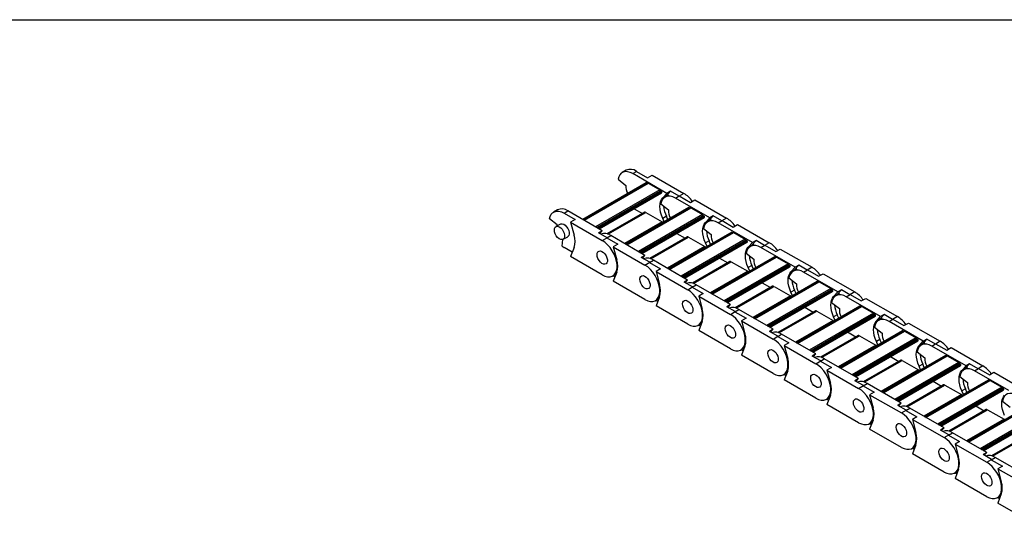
# Model space of a CAD drawing. Header units: millimetres. Extents: x 19 to 819, y 19 to 629.
# Tile 3 of 6: x 501 to 663, y 546 to 629. Entities that reach past the tile are written whole.
import ezdxf

# ---------------------------------------------------------------- set-up
doc = ezdxf.new("R2010")
doc.units = ezdxf.units.MM
doc.header["$LTSCALE"] = 3
doc.layers.add('TEXT', color=140, linetype='Continuous', lineweight=25)

msp = doc.modelspace()

# ---------------------------------------------------------------- linework, layer by layer
for p, q in [((600.592, 603.96), (599.955, 603.592)), ((601.68, 603.422), (602.316, 603.789)), ((607.294, 600.181), (601.68, 603.422)), ((602.316, 603.789), (604.126, 602.744)), ((603.905, 601.895), (593.508, 595.893)), ((593.534, 595.878), (603.95, 601.891)), ((604.151, 601.862), (593.66, 595.805)), ((593.704, 595.78), (604.226, 601.854)), ((599.278, 602.481), (600.541, 601.494)), ((603.95, 601.891), (604.076, 601.818)), ((604.126, 602.744), (604.869, 603.173)), ((604.226, 601.854), (606.135, 600.752)), ((604.869, 603.173), (610.059, 600.176)), ((606.135, 600.752), (595.613, 594.678)), ((595.786, 594.578), (606.235, 600.61)), ((606.277, 600.547), (595.861, 594.535)), ((606.411, 600.47), (595.995, 594.457)), ((606.469, 600.334), (596.142, 594.372)), ((596.174, 594.354), (606.402, 600.259)), ((606.277, 600.547), (606.411, 600.47)), ((606.604, 599.441), (607.294, 600.181)), ((607.198, 599.784), (607.888, 600.524)), ((607.888, 600.524), (607.294, 600.181)), ((609.274, 599.723), (607.888, 600.524)), ((610.059, 600.176), (609.274, 599.723)), ((606.604, 599.441), (607.198, 599.784)), ((607.549, 599.894), (606.955, 599.551)), ((607.198, 599.784), (607.062, 599.613)), ((608.68, 599.38), (609.317, 599.748)), ((614.294, 596.14), (608.68, 599.38)), ((609.317, 599.748), (611.126, 598.703)), ((611.126, 598.703), (611.869, 599.132)), ((611.869, 599.132), (617.06, 596.135)), ((589.349, 597.469), (588.712, 597.102)), ((590.437, 596.931), (591.073, 597.299)), ((590.437, 596.931), (592.247, 595.886)), ((596.687, 594.058), (591.073, 597.299)), ((603.608, 597.069), (597.462, 593.521)), ((597.631, 593.466), (603.833, 597.047)), ((610.905, 597.854), (600.508, 591.852)), ((600.534, 591.837), (610.95, 597.85)), ((611.151, 597.82), (600.66, 591.764)), ((600.704, 591.739), (611.226, 597.813)), ((601.9, 597.66), (603.266, 596.872)), ((603.833, 597.047), (606.527, 595.491)), ((606.278, 598.439), (607.542, 597.452)), ((610.95, 597.85), (611.076, 597.777)), ((611.226, 597.813), (613.135, 596.711)), ((589.298, 595.003), (588.035, 595.99)), ((592.247, 595.886), (591.504, 595.458)), ((591.504, 595.458), (596.695, 592.461)), ((591.504, 595.458), (592.077, 593.312)), ((606.527, 595.491), (600.365, 591.934)), ((613.135, 596.711), (602.613, 590.637)), ((602.787, 590.537), (613.236, 596.569)), ((613.277, 596.506), (602.862, 590.493)), ((613.411, 596.429), (602.995, 590.416)), ((613.469, 596.293), (603.143, 590.331)), ((603.174, 590.313), (613.403, 596.218)), ((607.198, 596.426), (606.604, 596.083)), ((606.858, 595.518), (606.604, 596.083)), ((607.452, 595.861), (607.198, 596.426)), ((613.277, 596.506), (613.411, 596.429)), ((613.604, 595.4), (614.294, 596.14)), ((613.604, 595.4), (614.198, 595.743)), ((614.55, 595.853), (613.956, 595.51)), ((614.198, 595.743), (614.062, 595.572)), ((614.198, 595.743), (614.888, 596.482)), ((614.888, 596.482), (614.294, 596.14)), ((616.275, 595.682), (614.888, 596.482)), ((615.681, 595.339), (616.317, 595.707)), ((621.295, 592.098), (615.681, 595.339)), ((617.06, 596.135), (616.275, 595.682)), ((616.317, 595.707), (618.127, 594.662)), ((589.837, 595.153), (589.095, 594.725)), ((589.282, 594.833), (589.298, 595.003)), ((596.687, 594.058), (596.093, 593.715)), ((597.48, 592.914), (596.093, 593.715)), ((596.271, 593.612), (596.687, 594.058)), ((617.905, 593.813), (607.508, 587.811)), ((607.535, 587.796), (617.95, 593.808)), ((618.151, 593.779), (607.661, 587.723)), ((607.705, 587.698), (618.226, 593.772)), ((613.278, 594.398), (614.542, 593.411)), ((617.95, 593.808), (618.076, 593.736)), ((618.127, 594.662), (618.869, 595.09)), ((618.226, 593.772), (620.135, 592.67)), ((618.869, 595.09), (624.06, 592.094)), ((590.106, 591.514), (590.247, 592.623)), ((590.294, 592.646), (591.037, 593.075)), ((596.695, 592.461), (597.48, 592.914)), ((597.437, 592.89), (598.074, 593.257)), ((597.437, 592.89), (599.247, 591.845)), ((603.688, 590.017), (598.074, 593.257)), ((610.608, 593.028), (604.462, 589.479)), ((604.631, 589.425), (610.833, 593.005)), ((608.901, 593.619), (610.267, 592.83)), ((620.135, 592.67), (609.614, 586.595)), ((609.787, 586.495), (620.236, 592.527)), ((620.278, 592.465), (609.862, 586.452)), ((620.411, 592.388), (609.996, 586.375)), ((620.47, 592.251), (610.143, 586.29)), ((610.174, 586.272), (620.403, 592.177)), ((610.833, 593.005), (613.528, 591.45)), ((614.198, 592.385), (613.604, 592.042)), ((614.452, 591.819), (614.198, 592.385)), ((620.278, 592.465), (620.411, 592.388)), ((620.605, 591.359), (621.295, 592.098)), ((621.198, 591.702), (621.889, 592.441)), ((621.889, 592.441), (621.295, 592.098)), ((623.275, 591.641), (621.889, 592.441)), ((624.06, 592.094), (623.275, 591.641)), ((591.774, 590.525), (590.437, 591.297)), ((592.077, 591.309), (591.504, 589.824)), ((599.247, 591.845), (598.505, 591.417)), ((598.505, 591.417), (603.695, 588.42)), ((598.505, 591.417), (599.077, 589.27)), ((613.528, 591.45), (607.366, 587.893)), ((613.858, 591.476), (613.604, 592.042)), ((620.605, 591.359), (621.198, 591.702)), ((621.55, 591.812), (620.956, 591.469)), ((621.198, 591.702), (621.063, 591.53)), ((622.681, 591.298), (623.317, 591.665)), ((628.295, 588.057), (622.681, 591.298)), ((623.317, 591.665), (625.127, 590.621)), ((625.127, 590.621), (625.87, 591.049)), ((625.87, 591.049), (631.06, 588.053)), ((596.695, 586.827), (591.504, 589.824)), ((603.688, 590.017), (603.094, 589.674)), ((604.48, 588.873), (603.094, 589.674)), ((603.272, 589.571), (603.688, 590.017)), ((603.695, 588.42), (604.48, 588.873)), ((604.438, 588.849), (605.074, 589.216)), ((604.438, 588.849), (606.247, 587.804)), ((610.688, 585.975), (605.074, 589.216)), ((617.609, 588.987), (611.462, 585.438)), ((611.632, 585.384), (617.834, 588.964)), ((624.906, 589.772), (614.509, 583.77)), ((614.535, 583.754), (624.951, 589.767)), ((625.152, 589.738), (614.661, 583.682)), ((614.705, 583.656), (625.227, 589.73)), ((615.901, 589.578), (617.267, 588.789)), ((617.834, 588.964), (620.528, 587.409)), ((620.279, 590.357), (621.542, 589.37)), ((624.951, 589.767), (625.077, 589.695)), ((625.227, 589.73), (627.136, 588.628)), ((599.077, 587.268), (598.505, 585.782)), ((606.247, 587.804), (605.505, 587.375)), ((605.505, 587.375), (610.696, 584.379)), ((605.505, 587.375), (606.077, 585.229)), ((620.528, 587.409), (614.366, 583.852)), ((627.136, 588.628), (616.614, 582.554)), ((616.787, 582.454), (627.236, 588.486)), ((627.278, 588.424), (616.862, 582.411)), ((627.412, 588.347), (616.996, 582.334)), ((627.47, 588.21), (617.143, 582.249)), ((617.175, 582.231), (627.403, 588.135)), ((621.198, 588.344), (620.605, 588.001)), ((620.858, 587.435), (620.605, 588.001)), ((621.452, 587.778), (621.198, 588.344)), ((627.278, 588.424), (627.412, 588.347)), ((627.605, 587.317), (628.295, 588.057)), ((627.605, 587.317), (628.199, 587.66)), ((628.551, 587.77), (627.957, 587.428)), ((628.199, 587.66), (628.063, 587.489)), ((628.199, 587.66), (628.889, 588.4)), ((628.889, 588.4), (628.295, 588.057)), ((630.275, 587.6), (628.889, 588.4)), ((629.681, 587.257), (630.318, 587.624)), ((635.295, 584.016), (629.681, 587.257)), ((631.06, 588.053), (630.275, 587.6)), ((630.318, 587.624), (632.128, 586.579)), ((598.42, 586.656), (598.695, 586.816)), ((598.775, 586.484), (598.448, 586.673)), ((603.695, 582.786), (598.505, 585.782)), ((610.688, 585.975), (610.094, 585.632)), ((611.48, 584.832), (610.094, 585.632)), ((610.272, 585.53), (610.688, 585.975)), ((631.906, 585.73), (621.509, 579.728)), ((621.535, 579.713), (631.951, 585.726)), ((632.152, 585.697), (621.661, 579.641)), ((621.705, 579.615), (632.227, 585.689)), ((627.279, 586.316), (628.543, 585.329)), ((631.951, 585.726), (632.077, 585.653)), ((632.128, 586.579), (632.87, 587.008)), ((632.227, 585.689), (634.136, 584.587)), ((632.87, 587.008), (638.061, 584.012)), ((610.696, 584.379), (611.48, 584.832)), ((611.438, 584.808), (612.074, 585.175)), ((611.438, 584.808), (613.248, 583.763)), ((617.688, 581.934), (612.074, 585.175)), ((624.609, 584.945), (618.463, 581.397)), ((618.632, 581.343), (624.834, 584.923)), ((622.902, 585.537), (624.267, 584.748)), ((634.136, 584.587), (623.614, 578.513)), ((623.788, 578.413), (634.237, 584.445)), ((634.278, 584.383), (623.863, 578.37)), ((634.412, 584.305), (623.996, 578.293)), ((634.47, 584.169), (624.144, 578.207)), ((624.175, 578.189), (634.404, 584.094)), ((624.834, 584.923), (627.528, 583.368)), ((628.199, 584.302), (627.605, 583.959)), ((628.453, 583.737), (628.199, 584.302)), ((634.278, 584.383), (634.412, 584.305)), ((634.605, 583.276), (635.295, 584.016)), ((635.199, 583.619), (635.889, 584.359)), ((635.889, 584.359), (635.295, 584.016)), ((637.276, 583.558), (635.889, 584.359)), ((638.061, 584.012), (637.276, 583.558)), ((605.42, 582.615), (605.696, 582.774)), ((605.775, 582.443), (605.448, 582.631)), ((606.077, 583.227), (605.505, 581.741)), ((613.248, 583.763), (612.505, 583.334)), ((612.505, 583.334), (617.696, 580.338)), ((612.505, 583.334), (613.078, 581.188)), ((627.528, 583.368), (621.367, 579.811)), ((627.859, 583.394), (627.605, 583.959)), ((634.605, 583.276), (635.199, 583.619)), ((635.551, 583.729), (634.957, 583.386)), ((635.199, 583.619), (635.064, 583.448)), ((636.682, 583.216), (637.318, 583.583)), ((642.296, 579.975), (636.682, 583.216)), ((637.318, 583.583), (639.128, 582.538)), ((639.128, 582.538), (639.87, 582.967)), ((639.87, 582.967), (645.061, 579.97)), ((610.696, 578.745), (605.505, 581.741)), ((617.688, 581.934), (617.094, 581.591)), ((618.481, 580.791), (617.094, 581.591)), ((617.272, 581.488), (617.688, 581.934)), ((617.696, 580.338), (618.481, 580.791)), ((618.438, 580.766), (619.075, 581.134)), ((618.438, 580.766), (620.248, 579.722)), ((624.689, 577.893), (619.075, 581.134)), ((631.61, 580.904), (625.463, 577.356)), ((625.632, 577.301), (631.835, 580.882)), ((638.906, 581.689), (628.509, 575.687)), ((628.536, 575.672), (638.951, 581.685)), ((639.152, 581.655), (628.662, 575.599)), ((628.706, 575.574), (639.227, 581.648)), ((629.902, 581.495), (631.268, 580.707)), ((631.835, 580.882), (634.529, 579.327)), ((634.279, 582.275), (635.543, 581.288)), ((638.951, 581.685), (639.077, 581.612)), ((639.227, 581.648), (641.137, 580.546)), ((613.078, 579.186), (612.505, 577.7)), ((620.248, 579.722), (619.506, 579.293)), ((619.506, 579.293), (624.696, 576.296)), ((619.506, 579.293), (620.078, 577.147)), ((634.529, 579.327), (628.367, 575.769)), ((641.137, 580.546), (630.615, 574.472)), ((630.788, 574.372), (641.237, 580.404)), ((641.279, 580.341), (630.863, 574.329)), ((641.412, 580.264), (630.997, 574.251)), ((641.471, 580.128), (631.144, 574.166)), ((631.175, 574.148), (641.404, 580.053)), ((635.199, 580.261), (634.605, 579.918)), ((634.859, 579.353), (634.605, 579.918)), ((635.453, 579.696), (635.199, 580.261)), ((641.279, 580.341), (641.412, 580.264)), ((641.606, 579.235), (642.296, 579.975)), ((641.606, 579.235), (642.2, 579.578)), ((642.551, 579.688), (641.957, 579.345)), ((642.2, 579.578), (642.064, 579.407)), ((642.2, 579.578), (642.89, 580.318)), ((642.89, 580.318), (642.296, 579.975)), ((644.276, 579.517), (642.89, 580.318)), ((643.682, 579.174), (644.319, 579.542)), ((649.296, 575.933), (643.682, 579.174)), ((645.061, 579.97), (644.276, 579.517)), ((644.319, 579.542), (646.128, 578.497)), ((612.42, 578.574), (612.696, 578.733)), ((612.776, 578.401), (612.448, 578.59)), ((617.696, 574.704), (612.505, 577.7)), ((624.689, 577.893), (624.095, 577.55)), ((625.481, 576.75), (624.095, 577.55)), ((624.273, 577.447), (624.689, 577.893)), ((645.907, 577.648), (635.51, 571.646)), ((635.536, 571.631), (645.952, 577.644)), ((646.153, 577.614), (635.662, 571.558)), ((635.706, 571.533), (646.228, 577.607)), ((641.28, 578.233), (642.544, 577.246)), ((645.952, 577.644), (646.078, 577.571)), ((646.128, 578.497), (646.871, 578.926)), ((646.228, 577.607), (648.137, 576.505)), ((646.871, 578.926), (652.061, 575.929)), ((624.696, 576.296), (625.481, 576.75)), ((625.439, 576.725), (626.075, 577.092)), ((625.439, 576.725), (627.249, 575.68)), ((631.689, 573.852), (626.075, 577.092)), ((638.61, 576.863), (632.463, 573.315)), ((632.633, 573.26), (638.835, 576.841)), ((636.902, 577.454), (638.268, 576.666)), ((648.137, 576.505), (637.615, 570.431)), ((637.789, 570.33), (648.238, 576.363)), ((648.279, 576.3), (637.863, 570.287)), ((648.413, 576.223), (637.997, 570.21)), ((648.471, 576.086), (638.144, 570.125)), ((638.176, 570.107), (648.404, 576.012)), ((638.835, 576.841), (641.529, 575.285)), ((642.2, 576.22), (641.606, 575.877)), ((642.453, 575.654), (642.2, 576.22)), ((648.279, 576.3), (648.413, 576.223)), ((648.606, 575.194), (649.296, 575.933)), ((649.2, 575.537), (649.89, 576.276)), ((649.89, 576.276), (649.296, 575.933)), ((651.276, 575.476), (649.89, 576.276)), ((652.061, 575.929), (651.276, 575.476)), ((619.421, 574.533), (619.697, 574.692)), ((619.776, 574.36), (619.449, 574.549)), ((620.078, 575.144), (619.506, 573.659)), ((627.249, 575.68), (626.506, 575.252)), ((626.506, 575.252), (631.697, 572.255)), ((626.506, 575.252), (627.078, 573.105)), ((641.529, 575.285), (635.367, 571.728)), ((641.86, 575.312), (641.606, 575.877)), ((648.606, 575.194), (649.2, 575.537)), ((649.552, 575.647), (648.958, 575.304)), ((649.2, 575.537), (649.064, 575.365)), ((650.682, 575.133), (651.319, 575.5)), ((656.296, 571.892), (650.682, 575.133)), ((651.319, 575.5), (653.129, 574.456)), ((653.129, 574.456), (653.871, 574.884)), ((653.871, 574.884), (659.062, 571.888)), ((624.696, 570.662), (619.506, 573.659)), ((631.689, 573.852), (631.095, 573.509)), ((632.482, 572.708), (631.095, 573.509)), ((631.273, 573.406), (631.689, 573.852)), ((631.697, 572.255), (632.482, 572.708)), ((632.439, 572.684), (633.076, 573.051)), ((638.689, 569.81), (633.076, 573.051)), ((645.61, 572.822), (639.464, 569.273)), ((639.633, 569.219), (645.835, 572.799)), ((652.907, 573.607), (642.51, 567.605)), ((642.537, 567.59), (652.952, 573.602)), ((653.153, 573.573), (642.662, 567.517)), ((642.706, 567.492), (653.228, 573.566)), ((643.903, 573.413), (645.269, 572.624)), ((645.835, 572.799), (648.529, 571.244)), ((648.28, 574.192), (649.544, 573.205)), ((652.952, 573.602), (653.078, 573.53)), ((653.228, 573.566), (655.137, 572.463)), ((627.078, 571.103), (626.506, 569.618)), ((632.439, 572.684), (634.249, 571.639)), ((634.249, 571.639), (633.506, 571.211)), ((633.506, 571.211), (638.697, 568.214)), ((633.506, 571.211), (634.079, 569.064)), ((648.529, 571.244), (642.368, 567.687)), ((655.137, 572.463), (644.616, 566.389)), ((644.789, 566.289), (655.238, 572.321)), ((655.279, 572.259), (644.864, 566.246)), ((655.413, 572.182), (644.997, 566.169)), ((655.471, 572.045), (645.145, 566.084)), ((645.176, 566.066), (655.405, 571.97)), ((649.2, 572.179), (648.606, 571.836)), ((648.86, 571.27), (648.606, 571.836)), ((649.454, 571.613), (649.2, 572.179)), ((655.279, 572.259), (655.413, 572.182)), ((655.606, 571.153), (656.296, 571.892)), ((655.606, 571.153), (656.2, 571.495)), ((656.552, 571.606), (655.958, 571.263)), ((656.2, 571.495), (656.065, 571.324)), ((656.2, 571.495), (656.89, 572.235)), ((656.89, 572.235), (656.296, 571.892)), ((658.277, 571.435), (656.89, 572.235)), ((657.683, 571.092), (658.319, 571.459)), ((663.297, 567.851), (657.683, 571.092)), ((659.062, 571.888), (658.277, 571.435)), ((658.319, 571.459), (660.129, 570.415)), ((626.421, 570.492), (626.697, 570.651)), ((626.776, 570.319), (626.449, 570.508)), ((631.697, 566.621), (626.506, 569.618)), ((638.689, 569.81), (638.095, 569.468)), ((638.274, 569.365), (638.689, 569.81)), ((659.908, 569.566), (649.511, 563.564)), ((649.537, 563.548), (659.953, 569.561)), ((660.153, 569.532), (649.663, 563.476)), ((649.707, 563.45), (660.228, 569.524)), ((655.28, 570.151), (656.544, 569.164)), ((659.953, 569.561), (660.078, 569.488)), ((660.129, 570.415), (660.871, 570.843)), ((660.228, 569.524), (662.138, 568.422)), ((660.871, 570.843), (666.062, 567.847)), ((639.482, 568.667), (638.095, 569.468)), ((638.697, 568.214), (639.482, 568.667)), ((639.439, 568.643), (640.076, 569.01)), ((639.439, 568.643), (641.249, 567.598)), ((645.69, 565.769), (640.076, 569.01)), ((652.611, 568.78), (646.464, 565.232)), ((646.633, 565.178), (652.836, 568.758)), ((650.903, 569.372), (652.269, 568.583)), ((662.138, 568.422), (651.616, 562.348)), ((651.789, 562.248), (662.238, 568.28)), ((662.28, 568.218), (651.864, 562.205)), ((662.413, 568.14), (651.998, 562.128)), ((662.472, 568.004), (652.145, 562.043)), ((652.177, 562.024), (662.405, 567.929)), ((652.836, 568.758), (655.53, 567.203)), ((656.2, 568.137), (655.606, 567.795)), ((656.454, 567.572), (656.2, 568.137)), ((662.28, 568.218), (662.413, 568.14)), ((633.422, 566.45), (633.697, 566.61)), ((633.777, 566.278), (633.449, 566.466)), ((634.079, 567.062), (633.506, 565.576)), ((641.249, 567.598), (640.507, 567.169)), ((640.507, 567.169), (645.697, 564.173)), ((640.507, 567.169), (641.079, 565.023)), ((655.53, 567.203), (649.368, 563.646)), ((655.86, 567.229), (655.606, 567.795)), ((638.697, 562.58), (633.506, 565.576)), ((645.69, 565.769), (645.096, 565.426)), ((646.482, 564.626), (645.096, 565.426)), ((645.274, 565.323), (645.69, 565.769)), ((646.44, 564.601), (647.076, 564.969)), ((652.69, 561.728), (647.076, 564.969)), ((659.611, 564.739), (653.464, 561.191)), ((653.634, 561.136), (659.836, 564.717)), ((666.908, 565.524), (656.511, 559.522)), ((656.537, 559.507), (666.953, 565.52)), ((667.154, 565.491), (656.663, 559.434)), ((656.707, 559.409), (667.229, 565.483)), ((657.903, 565.33), (659.269, 564.542)), ((659.836, 564.717), (662.53, 563.162)), ((662.281, 566.11), (663.545, 565.123)), ((641.079, 563.021), (640.507, 561.535)), ((645.697, 564.173), (646.482, 564.626)), ((646.44, 564.601), (648.25, 563.557)), ((648.25, 563.557), (647.507, 563.128)), ((647.507, 563.128), (652.698, 560.132)), ((647.507, 563.128), (648.079, 560.982)), ((662.53, 563.162), (656.368, 559.605)), ((669.138, 564.381), (658.616, 558.307)), ((658.79, 558.207), (669.239, 564.239)), ((669.28, 564.176), (658.864, 558.164)), ((669.414, 564.099), (658.998, 558.086)), ((669.472, 563.963), (659.146, 558.001)), ((659.177, 557.983), (669.405, 563.888)), ((640.422, 562.409), (640.698, 562.568)), ((640.777, 562.236), (640.45, 562.425)), ((645.697, 558.539), (640.507, 561.535)), ((652.69, 561.728), (652.096, 561.385)), ((652.274, 561.282), (652.69, 561.728)), ((653.483, 560.585), (652.096, 561.385)), ((652.698, 560.132), (653.483, 560.585)), ((653.44, 560.56), (654.077, 560.928)), ((653.44, 560.56), (655.25, 559.515)), ((659.69, 557.687), (654.077, 560.928)), ((666.611, 560.698), (660.465, 557.15)), ((660.634, 557.095), (666.836, 560.676)), ((647.422, 558.368), (647.698, 558.527)), ((647.777, 558.195), (647.45, 558.384)), ((648.079, 558.979), (647.507, 557.494)), ((655.25, 559.515), (654.507, 559.087)), ((654.507, 559.087), (659.698, 556.09)), ((654.507, 559.087), (655.08, 556.941)), ((652.698, 554.497), (647.507, 557.494)), ((659.69, 557.687), (659.097, 557.344)), ((660.483, 556.543), (659.097, 557.344)), ((659.275, 557.241), (659.69, 557.687)), ((660.441, 556.519), (661.077, 556.886)), ((666.691, 553.646), (661.077, 556.886)), ((659.698, 556.09), (660.483, 556.543)), ((660.441, 556.519), (662.25, 555.474)), ((662.25, 555.474), (661.508, 555.046)), ((661.508, 555.046), (666.698, 552.049)), ((661.508, 555.046), (662.08, 552.899)), ((654.423, 554.327), (654.698, 554.486)), ((654.778, 554.154), (654.451, 554.343)), ((655.08, 554.938), (654.507, 553.453)), ((659.698, 550.456), (654.507, 553.453)), ((661.423, 550.285), (661.699, 550.445)), ((661.778, 550.113), (661.451, 550.302)), ((662.08, 550.897), (661.508, 549.412)), ((666.698, 546.415), (661.508, 549.412))]:
    msp.add_line(p, q)
at = {"flags": 128}
for points in [[(601.68, 603.422), (601.256, 603.623), (600.846, 603.733), (600.46, 603.748), (600.112, 603.668), (599.811, 603.494), (599.567, 603.233), (599.388, 602.891), (599.278, 602.481)], [(606.604, 596.083), (606.407, 596.581), (606.263, 597.079), (606.175, 597.564), (606.145, 598.027), (606.175, 598.455), (606.263, 598.839), (606.407, 599.171), (606.604, 599.441)], [(608.68, 599.38), (608.257, 599.582), (607.846, 599.692), (607.461, 599.707), (607.112, 599.627), (606.812, 599.453), (606.568, 599.192), (606.388, 598.85), (606.278, 598.439)], [(588.035, 595.99), (588.145, 596.401), (588.324, 596.742), (588.568, 597.004), (588.869, 597.177), (589.217, 597.258), (589.603, 597.243), (590.013, 597.133), (590.437, 596.931)], [(606.527, 595.491), (606.589, 595.449), (606.647, 595.396)], [(613.604, 592.042), (613.407, 592.54), (613.263, 593.038), (613.175, 593.523), (613.146, 593.986), (613.175, 594.414), (613.263, 594.798), (613.407, 595.129), (613.604, 595.4)], [(615.681, 595.339), (615.257, 595.541), (614.846, 595.651), (614.461, 595.666), (614.113, 595.585), (613.812, 595.412), (613.568, 595.15), (613.388, 594.809), (613.278, 594.398)], [(588.846, 594.175), (588.884, 594.442), (588.993, 594.642), (589.165, 594.757), (589.385, 594.777), (589.631, 594.699), (589.883, 594.532), (590.119, 594.289), (590.317, 593.993), (590.459, 593.669), (590.534, 593.347), (590.534, 593.055), (590.459, 592.819), (590.317, 592.66), (590.119, 592.592), (589.883, 592.621), (589.631, 592.745), (589.385, 592.952), (589.165, 593.225), (588.993, 593.538), (588.884, 593.865), (588.846, 594.175)], [(589.837, 595.153), (589.908, 595.186), (590.127, 595.205), (590.374, 595.128), (590.626, 594.96), (590.861, 594.718), (591.059, 594.422), (591.201, 594.098), (591.276, 593.776), (591.276, 593.484), (591.201, 593.248), (591.059, 593.089), (591.037, 593.075)], [(596.695, 586.827), (597.143, 586.616), (597.576, 586.509), (597.979, 586.508), (598.338, 586.614), (598.642, 586.823), (598.879, 587.128), (599.041, 587.519), (599.124, 587.982), (599.124, 588.502), (599.041, 589.061), (598.879, 589.639), (598.642, 590.218), (598.338, 590.777), (597.979, 591.298), (597.576, 591.762), (597.143, 592.155), (596.695, 592.461)], [(595.846, 590.134), (595.884, 590.401), (595.994, 590.601), (596.166, 590.716), (596.385, 590.735), (596.631, 590.658), (596.884, 590.491), (597.119, 590.248), (597.317, 589.952), (597.459, 589.628), (597.534, 589.306), (597.534, 589.014), (597.459, 588.778), (597.317, 588.619), (597.119, 588.551), (596.884, 588.58), (596.631, 588.704), (596.385, 588.911), (596.166, 589.184), (595.994, 589.497), (595.884, 589.824), (595.846, 590.134)], [(595.846, 590.134), (595.884, 590.401), (595.994, 590.601), (596.166, 590.716), (596.385, 590.735), (596.631, 590.658), (596.884, 590.491), (597.119, 590.248), (597.317, 589.952), (597.459, 589.628), (597.534, 589.306), (597.534, 589.014), (597.459, 588.778), (597.317, 588.619), (597.119, 588.551), (596.884, 588.58), (596.631, 588.704), (596.385, 588.911), (596.166, 589.184), (595.994, 589.497), (595.884, 589.824), (595.846, 590.134)], [(613.528, 591.45), (613.59, 591.407), (613.647, 591.355)], [(620.605, 588.001), (620.407, 588.499), (620.263, 588.996), (620.176, 589.482), (620.146, 589.944), (620.176, 590.373), (620.263, 590.757), (620.407, 591.088), (620.605, 591.359)], [(622.681, 591.298), (622.257, 591.5), (621.847, 591.61), (621.461, 591.625), (621.113, 591.544), (620.812, 591.371), (620.568, 591.109), (620.389, 590.768), (620.279, 590.357)], [(603.695, 582.786), (604.143, 582.575), (604.576, 582.468), (604.979, 582.467), (605.339, 582.572), (605.642, 582.782), (605.879, 583.087), (606.042, 583.478), (606.124, 583.941), (606.124, 584.461), (606.042, 585.019), (605.879, 585.598), (605.642, 586.177), (605.339, 586.736), (604.979, 587.257), (604.576, 587.721), (604.143, 588.113), (603.695, 588.42)], [(620.528, 587.409), (620.59, 587.366), (620.647, 587.313)], [(627.605, 583.959), (627.408, 584.457), (627.264, 584.955), (627.176, 585.441), (627.146, 585.903), (627.176, 586.331), (627.264, 586.716), (627.408, 587.047), (627.605, 587.317)], [(629.681, 587.257), (629.258, 587.459), (628.847, 587.569), (628.462, 587.584), (628.113, 587.503), (627.813, 587.329), (627.569, 587.068), (627.389, 586.727), (627.279, 586.316)], [(598.695, 586.816), (598.805, 586.888), (599, 587.069)], [(602.847, 586.093), (602.884, 586.36), (602.994, 586.56), (603.166, 586.675), (603.385, 586.694), (603.632, 586.617), (603.884, 586.449), (604.119, 586.207), (604.317, 585.91), (604.46, 585.587), (604.534, 585.265), (604.534, 584.973), (604.46, 584.737), (604.317, 584.578), (604.119, 584.51), (603.884, 584.539), (603.632, 584.663), (603.385, 584.87), (603.166, 585.142), (602.994, 585.456), (602.884, 585.782), (602.847, 586.093)], [(602.847, 586.093), (602.884, 586.36), (602.994, 586.56), (603.166, 586.675), (603.385, 586.694), (603.632, 586.617), (603.884, 586.449), (604.119, 586.207), (604.317, 585.91), (604.46, 585.587), (604.534, 585.265), (604.534, 584.973), (604.46, 584.737), (604.317, 584.578), (604.119, 584.51), (603.884, 584.539), (603.632, 584.663), (603.385, 584.87), (603.166, 585.142), (602.994, 585.456), (602.884, 585.782), (602.847, 586.093)], [(610.696, 578.745), (611.144, 578.534), (611.577, 578.426), (611.98, 578.425), (612.339, 578.531), (612.642, 578.74), (612.879, 579.046), (613.042, 579.436), (613.125, 579.9), (613.125, 580.419), (613.042, 580.978), (612.879, 581.557), (612.642, 582.136), (612.339, 582.695), (611.98, 583.216), (611.577, 583.68), (611.144, 584.072), (610.696, 584.379)], [(605.696, 582.774), (605.806, 582.846), (606.001, 583.028)], [(609.847, 582.052), (609.885, 582.319), (609.994, 582.519), (610.167, 582.633), (610.386, 582.653), (610.632, 582.576), (610.884, 582.408), (611.12, 582.166), (611.318, 581.869), (611.46, 581.546), (611.535, 581.224), (611.535, 580.931), (611.46, 580.695), (611.318, 580.536), (611.12, 580.468), (610.884, 580.498), (610.632, 580.621), (610.386, 580.829), (610.167, 581.101), (609.994, 581.415), (609.885, 581.741), (609.847, 582.052)], [(609.847, 582.052), (609.885, 582.319), (609.994, 582.519), (610.167, 582.633), (610.386, 582.653), (610.632, 582.576), (610.884, 582.408), (611.12, 582.166), (611.318, 581.869), (611.46, 581.546), (611.535, 581.224), (611.535, 580.931), (611.46, 580.695), (611.318, 580.536), (611.12, 580.468), (610.884, 580.498), (610.632, 580.621), (610.386, 580.829), (610.167, 581.101), (609.994, 581.415), (609.885, 581.741), (609.847, 582.052)], [(627.528, 583.368), (627.59, 583.325), (627.648, 583.272)], [(634.605, 579.918), (634.408, 580.416), (634.264, 580.914), (634.176, 581.4), (634.147, 581.862), (634.176, 582.29), (634.264, 582.674), (634.408, 583.006), (634.605, 583.276)], [(636.682, 583.216), (636.258, 583.417), (635.847, 583.527), (635.462, 583.542), (635.114, 583.462), (634.813, 583.288), (634.569, 583.027), (634.389, 582.685), (634.279, 582.275)], [(617.696, 574.704), (618.144, 574.493), (618.577, 574.385), (618.98, 574.384), (619.339, 574.49), (619.643, 574.699), (619.88, 575.004), (620.042, 575.395), (620.125, 575.858), (620.125, 576.378), (620.042, 576.937), (619.88, 577.516), (619.643, 578.094), (619.339, 578.654), (618.98, 579.174), (618.577, 579.639), (618.144, 580.031), (617.696, 580.338)], [(634.529, 579.327), (634.591, 579.284), (634.648, 579.231)], [(641.606, 575.877), (641.409, 576.375), (641.264, 576.873), (641.177, 577.358), (641.147, 577.821), (641.177, 578.249), (641.264, 578.633), (641.409, 578.964), (641.606, 579.235)], [(643.682, 579.174), (643.258, 579.376), (642.848, 579.486), (642.462, 579.501), (642.114, 579.42), (641.813, 579.247), (641.569, 578.985), (641.39, 578.644), (641.28, 578.233)], [(612.696, 578.733), (612.806, 578.805), (613.001, 578.986)], [(616.847, 578.01), (616.885, 578.278), (616.995, 578.477), (617.167, 578.592), (617.386, 578.612), (617.633, 578.534), (617.885, 578.367), (618.12, 578.124), (618.318, 577.828), (618.46, 577.504), (618.535, 577.182), (618.535, 576.89), (618.46, 576.654), (618.318, 576.495), (618.12, 576.427), (617.885, 576.456), (617.633, 576.58), (617.386, 576.787), (617.167, 577.06), (616.995, 577.373), (616.885, 577.7), (616.847, 578.01)], [(616.847, 578.01), (616.885, 578.278), (616.995, 578.477), (617.167, 578.592), (617.386, 578.612), (617.633, 578.534), (617.885, 578.367), (618.12, 578.124), (618.318, 577.828), (618.46, 577.504), (618.535, 577.182), (618.535, 576.89), (618.46, 576.654), (618.318, 576.495), (618.12, 576.427), (617.885, 576.456), (617.633, 576.58), (617.386, 576.787), (617.167, 577.06), (616.995, 577.373), (616.885, 577.7), (616.847, 578.01)], [(624.696, 570.662), (625.145, 570.452), (625.578, 570.344), (625.981, 570.343), (626.34, 570.449), (626.643, 570.658), (626.88, 570.963), (627.043, 571.354), (627.125, 571.817), (627.125, 572.337), (627.043, 572.896), (626.88, 573.474), (626.643, 574.053), (626.34, 574.612), (625.981, 575.133), (625.578, 575.598), (625.145, 575.99), (624.696, 576.296)], [(619.697, 574.692), (619.806, 574.764), (620.001, 574.945)], [(623.848, 573.969), (623.885, 574.236), (623.995, 574.436), (624.167, 574.551), (624.386, 574.57), (624.633, 574.493), (624.885, 574.326), (625.121, 574.083), (625.318, 573.787), (625.461, 573.463), (625.535, 573.141), (625.535, 572.849), (625.461, 572.613), (625.318, 572.454), (625.121, 572.386), (624.885, 572.415), (624.633, 572.539), (624.386, 572.746), (624.167, 573.019), (623.995, 573.332), (623.885, 573.659), (623.848, 573.969)], [(623.848, 573.969), (623.885, 574.236), (623.995, 574.436), (624.167, 574.551), (624.386, 574.57), (624.633, 574.493), (624.885, 574.326), (625.121, 574.083), (625.318, 573.787), (625.461, 573.463), (625.535, 573.141), (625.535, 572.849), (625.461, 572.613), (625.318, 572.454), (625.121, 572.386), (624.885, 572.415), (624.633, 572.539), (624.386, 572.746), (624.167, 573.019), (623.995, 573.332), (623.885, 573.659), (623.848, 573.969)], [(641.529, 575.285), (641.591, 575.242), (641.648, 575.19)], [(648.606, 571.836), (648.409, 572.334), (648.265, 572.831), (648.177, 573.317), (648.147, 573.779), (648.177, 574.208), (648.265, 574.592), (648.409, 574.923), (648.606, 575.194)], [(650.682, 575.133), (650.259, 575.335), (649.848, 575.445), (649.463, 575.46), (649.114, 575.379), (648.814, 575.206), (648.57, 574.944), (648.39, 574.603), (648.28, 574.192)], [(631.697, 566.621), (632.145, 566.41), (632.578, 566.303), (632.981, 566.302), (633.34, 566.408), (633.643, 566.617), (633.88, 566.922), (634.043, 567.313), (634.126, 567.776), (634.126, 568.296), (634.043, 568.855), (633.88, 569.433), (633.643, 570.012), (633.34, 570.571), (632.981, 571.092), (632.578, 571.556), (632.145, 571.949), (631.697, 572.255)], [(648.529, 571.244), (648.591, 571.201), (648.649, 571.148)], [(655.606, 567.795), (655.409, 568.293), (655.265, 568.79), (655.177, 569.276), (655.148, 569.738), (655.177, 570.167), (655.265, 570.551), (655.409, 570.882), (655.606, 571.153)], [(657.683, 571.092), (657.259, 571.294), (656.848, 571.404), (656.463, 571.419), (656.115, 571.338), (655.814, 571.164), (655.57, 570.903), (655.39, 570.562), (655.28, 570.151)], [(626.697, 570.651), (626.807, 570.723), (627.002, 570.904)], [(630.848, 569.928), (630.886, 570.195), (630.996, 570.395), (631.168, 570.51), (631.387, 570.529), (631.633, 570.452), (631.885, 570.284), (632.121, 570.042), (632.319, 569.746), (632.461, 569.422), (632.536, 569.1), (632.536, 568.808), (632.461, 568.572), (632.319, 568.413), (632.121, 568.345), (631.885, 568.374), (631.633, 568.498), (631.387, 568.705), (631.168, 568.978), (630.996, 569.291), (630.886, 569.617), (630.848, 569.928)], [(630.848, 569.928), (630.886, 570.195), (630.996, 570.395), (631.168, 570.51), (631.387, 570.529), (631.633, 570.452), (631.885, 570.284), (632.121, 570.042), (632.319, 569.746), (632.461, 569.422), (632.536, 569.1), (632.536, 568.808), (632.461, 568.572), (632.319, 568.413), (632.121, 568.345), (631.885, 568.374), (631.633, 568.498), (631.387, 568.705), (631.168, 568.978), (630.996, 569.291), (630.886, 569.617), (630.848, 569.928)], [(638.697, 562.58), (639.145, 562.369), (639.578, 562.261), (639.981, 562.26), (640.341, 562.366), (640.644, 562.575), (640.881, 562.881), (641.043, 563.272), (641.126, 563.735), (641.126, 564.255), (641.043, 564.813), (640.881, 565.392), (640.644, 565.971), (640.341, 566.53), (639.981, 567.051), (639.578, 567.515), (639.145, 567.907), (638.697, 568.214)], [(633.697, 566.61), (633.807, 566.682), (634.002, 566.863)], [(637.848, 565.887), (637.886, 566.154), (637.996, 566.354), (638.168, 566.468), (638.387, 566.488), (638.634, 566.411), (638.886, 566.243), (639.121, 566.001), (639.319, 565.704), (639.462, 565.381), (639.536, 565.059), (639.536, 564.767), (639.462, 564.531), (639.319, 564.371), (639.121, 564.303), (638.886, 564.333), (638.634, 564.456), (638.387, 564.664), (638.168, 564.936), (637.996, 565.25), (637.886, 565.576), (637.848, 565.887)], [(637.848, 565.887), (637.886, 566.154), (637.996, 566.354), (638.168, 566.468), (638.387, 566.488), (638.634, 566.411), (638.886, 566.243), (639.121, 566.001), (639.319, 565.704), (639.462, 565.381), (639.536, 565.059), (639.536, 564.767), (639.462, 564.531), (639.319, 564.371), (639.121, 564.303), (638.886, 564.333), (638.634, 564.456), (638.387, 564.664), (638.168, 564.936), (637.996, 565.25), (637.886, 565.576), (637.848, 565.887)], [(655.53, 567.203), (655.592, 567.16), (655.649, 567.107)], [(662.607, 563.753), (662.41, 564.251), (662.266, 564.749), (662.178, 565.235), (662.148, 565.697), (662.178, 566.125), (662.266, 566.51), (662.41, 566.841), (662.607, 567.111)], [(664.683, 567.051), (664.26, 567.252), (663.849, 567.362), (663.463, 567.377), (663.115, 567.297), (662.814, 567.123), (662.57, 566.862), (662.391, 566.52), (662.281, 566.11)], [(645.697, 558.539), (646.146, 558.328), (646.579, 558.22), (646.982, 558.219), (647.341, 558.325), (647.644, 558.534), (647.881, 558.839), (648.044, 559.23), (648.126, 559.694), (648.126, 560.213), (648.044, 560.772), (647.881, 561.351), (647.644, 561.93), (647.341, 562.489), (646.982, 563.01), (646.579, 563.474), (646.146, 563.866), (645.697, 564.173)], [(662.53, 563.162), (662.592, 563.119), (662.649, 563.066)], [(640.698, 562.568), (640.807, 562.64), (641.002, 562.822)], [(644.849, 561.846), (644.887, 562.113), (644.996, 562.312), (645.168, 562.427), (645.387, 562.447), (645.634, 562.369), (645.886, 562.202), (646.122, 561.959), (646.319, 561.663), (646.462, 561.34), (646.536, 561.017), (646.536, 560.725), (646.462, 560.489), (646.319, 560.33), (646.122, 560.262), (645.886, 560.291), (645.634, 560.415), (645.387, 560.623), (645.168, 560.895), (644.996, 561.209), (644.887, 561.535), (644.849, 561.846)], [(644.849, 561.846), (644.887, 562.113), (644.996, 562.312), (645.168, 562.427), (645.387, 562.447), (645.634, 562.369), (645.886, 562.202), (646.122, 561.959), (646.319, 561.663), (646.462, 561.34), (646.536, 561.017), (646.536, 560.725), (646.462, 560.489), (646.319, 560.33), (646.122, 560.262), (645.886, 560.291), (645.634, 560.415), (645.387, 560.623), (645.168, 560.895), (644.996, 561.209), (644.887, 561.535), (644.849, 561.846)], [(652.698, 554.497), (653.146, 554.287), (653.579, 554.179), (653.982, 554.178), (654.341, 554.284), (654.645, 554.493), (654.881, 554.798), (655.044, 555.189), (655.127, 555.652), (655.127, 556.172), (655.044, 556.731), (654.881, 557.31), (654.645, 557.888), (654.341, 558.448), (653.982, 558.968), (653.579, 559.433), (653.146, 559.825), (652.698, 560.132)], [(647.698, 558.527), (647.808, 558.599), (648.003, 558.78)], [(651.849, 557.804), (651.887, 558.071), (651.997, 558.271), (652.169, 558.386), (652.388, 558.406), (652.634, 558.328), (652.887, 558.161), (653.122, 557.918), (653.32, 557.622), (653.462, 557.298), (653.537, 556.976), (653.537, 556.684), (653.462, 556.448), (653.32, 556.289), (653.122, 556.221), (652.887, 556.25), (652.634, 556.374), (652.388, 556.581), (652.169, 556.854), (651.997, 557.167), (651.887, 557.494), (651.849, 557.804)], [(651.849, 557.804), (651.887, 558.071), (651.997, 558.271), (652.169, 558.386), (652.388, 558.406), (652.634, 558.328), (652.887, 558.161), (653.122, 557.918), (653.32, 557.622), (653.462, 557.298), (653.537, 556.976), (653.537, 556.684), (653.462, 556.448), (653.32, 556.289), (653.122, 556.221), (652.887, 556.25), (652.634, 556.374), (652.388, 556.581), (652.169, 556.854), (651.997, 557.167), (651.887, 557.494), (651.849, 557.804)], [(659.698, 550.456), (660.146, 550.245), (660.579, 550.138), (660.982, 550.137), (661.342, 550.243), (661.645, 550.452), (661.882, 550.757), (662.044, 551.148), (662.127, 551.611), (662.127, 552.131), (662.044, 552.69), (661.882, 553.268), (661.645, 553.847), (661.342, 554.406), (660.982, 554.927), (660.579, 555.391), (660.146, 555.784), (659.698, 556.09)], [(654.698, 554.486), (654.808, 554.558), (655.003, 554.739)], [(658.85, 553.763), (658.887, 554.03), (658.997, 554.23), (659.169, 554.345), (659.388, 554.364), (659.635, 554.287), (659.887, 554.12), (660.122, 553.877), (660.32, 553.581), (660.463, 553.257), (660.537, 552.935), (660.537, 552.643), (660.463, 552.407), (660.32, 552.248), (660.122, 552.18), (659.887, 552.209), (659.635, 552.333), (659.388, 552.54), (659.169, 552.813), (658.997, 553.126), (658.887, 553.453), (658.85, 553.763)], [(658.85, 553.763), (658.887, 554.03), (658.997, 554.23), (659.169, 554.345), (659.388, 554.364), (659.635, 554.287), (659.887, 554.12), (660.122, 553.877), (660.32, 553.581), (660.463, 553.257), (660.537, 552.935), (660.537, 552.643), (660.463, 552.407), (660.32, 552.248), (660.122, 552.18), (659.887, 552.209), (659.635, 552.333), (659.388, 552.54), (659.169, 552.813), (658.997, 553.126), (658.887, 553.453), (658.85, 553.763)], [(661.699, 550.445), (661.809, 550.517), (662.003, 550.698)]]:
    msp.add_lwpolyline(points, dxfattribs=at)
for centre, radius, start, end in [((601.311, 602.432), 1.689, 53.47043, 115.21911), ((603.924, 601.856), 0.0435, 52.99098, 115.69856), ((604.182, 601.795), 0.0737, 53.57906, 115.11048), ((602.721, 601.29), 2.189, 174.64923, 211.7582), ((606.007, 600.555), 0.235, 13.5615, 57.08689), ((606.328, 600.626), 0.094, 190.06348, 237.07143), ((606.317, 600.402), 0.167, 300.7196, 335.6865), ((606.348, 600.363), 0.124, 346.40708, 59.8967), ((607.573, 596.135), 4.745, 35.40882, 58.39982), ((590.068, 595.942), 1.689, 53.47043, 115.21911), ((603.701, 596.863), 0.226, 54.38242, 114.30712), ((611.754, 598.544), 5.025, 185.42247, 204.9296), ((609.721, 597.248), 2.189, 174.64923, 211.7582), ((610.924, 597.815), 0.0435, 52.99098, 115.69856), ((611.182, 597.754), 0.0737, 53.57906, 115.11048), ((613.008, 596.514), 0.235, 13.5615, 57.08689), ((613.328, 596.585), 0.094, 190.06348, 237.07143), ((613.317, 596.361), 0.167, 300.7196, 335.6865), ((613.349, 596.322), 0.124, 346.40708, 59.8967), ((614.573, 592.094), 4.745, 35.40882, 58.39982), ((618.755, 594.503), 5.025, 185.42247, 204.9296), ((617.924, 593.774), 0.0435, 52.99098, 115.69856), ((618.183, 593.712), 0.0737, 53.57906, 115.11048), ((588.9, 592.31), 3.331, 342.50572, 17.49428), ((597.051, 591.846), 1.744, 54.07185, 109.15823), ((610.702, 592.821), 0.226, 54.38242, 114.30712), ((616.721, 593.207), 2.189, 174.64923, 211.7582), ((620.008, 592.472), 0.235, 13.5615, 57.08689), ((620.329, 592.544), 0.094, 190.06348, 237.07143), ((620.318, 592.32), 0.167, 300.7196, 335.6865), ((620.349, 592.28), 0.124, 346.40708, 59.8967), ((621.573, 588.052), 4.745, 35.40882, 58.39982), ((592.235, 594.399), 3.586, 233.58038, 239.89949), ((595.9, 588.269), 3.331, 342.50572, 17.49428), ((604.051, 587.804), 1.744, 54.07185, 109.15823), ((617.702, 588.78), 0.226, 54.38242, 114.30712), ((625.755, 590.462), 5.025, 185.42247, 204.9296), ((623.722, 589.166), 2.189, 174.64923, 211.7582), ((624.925, 589.733), 0.0435, 52.99098, 115.69856), ((625.183, 589.671), 0.0737, 53.57906, 115.11048), ((627.008, 588.431), 0.235, 13.5615, 57.08689), ((627.329, 588.503), 0.094, 190.06348, 237.07143), ((627.318, 588.279), 0.167, 300.7196, 335.6865), ((627.349, 588.239), 0.124, 346.40708, 59.8967), ((628.574, 584.011), 4.745, 35.40882, 58.39982), ((632.756, 586.42), 5.025, 185.42247, 204.9296), ((631.925, 585.691), 0.0435, 52.99098, 115.69856), ((632.183, 585.63), 0.0737, 53.57906, 115.11048), ((602.901, 584.228), 3.331, 342.50572, 17.49428), ((611.051, 583.763), 1.744, 54.07185, 109.15823), ((624.702, 584.739), 0.226, 54.38242, 114.30712), ((630.722, 585.125), 2.189, 174.64923, 211.7582), ((634.009, 584.39), 0.235, 13.5615, 57.08689), ((634.329, 584.461), 0.094, 190.06348, 237.07143), ((634.318, 584.238), 0.167, 300.7196, 335.6865), ((634.35, 584.198), 0.124, 346.40708, 59.8967), ((635.574, 579.97), 4.745, 35.40882, 58.39982), ((609.901, 580.187), 3.331, 342.50572, 17.49428), ((618.052, 579.722), 1.744, 54.07185, 109.15823), ((631.703, 580.698), 0.226, 54.38242, 114.30712), ((639.756, 582.379), 5.025, 185.42247, 204.9296), ((637.723, 581.083), 2.189, 174.64923, 211.7582), ((638.925, 581.65), 0.0435, 52.99098, 115.69856), ((639.184, 581.589), 0.0737, 53.57906, 115.11048), ((641.009, 580.349), 0.235, 13.5615, 57.08689), ((641.33, 580.42), 0.094, 190.06348, 237.07143), ((641.319, 580.196), 0.167, 300.7196, 335.6865), ((641.35, 580.157), 0.124, 346.40708, 59.8967), ((642.575, 575.929), 4.745, 35.40882, 58.39982), ((646.756, 578.338), 5.025, 185.42247, 204.9296), ((645.926, 577.609), 0.0435, 52.99098, 115.69856), ((646.184, 577.548), 0.0737, 53.57906, 115.11048), ((616.902, 576.145), 3.331, 342.50572, 17.49428), ((625.052, 575.681), 1.744, 54.07185, 109.15823), ((638.703, 576.657), 0.226, 54.38242, 114.30712), ((644.723, 577.042), 2.189, 174.64923, 211.7582), ((648.009, 576.308), 0.235, 13.5615, 57.08689), ((648.33, 576.379), 0.094, 190.06348, 237.07143), ((648.319, 576.155), 0.167, 300.7196, 335.6865), ((648.351, 576.116), 0.124, 346.40708, 59.8967), ((649.575, 571.887), 4.745, 35.40882, 58.39982), ((623.902, 572.104), 3.331, 342.50572, 17.49428), ((632.052, 571.639), 1.744, 54.07185, 109.15823), ((645.703, 572.615), 0.226, 54.38242, 114.30712), ((653.757, 574.297), 5.025, 185.42247, 204.9296), ((651.723, 573.001), 2.189, 174.64923, 211.7582), ((652.926, 573.568), 0.0435, 52.99098, 115.69856), ((653.184, 573.506), 0.0737, 53.57906, 115.11048), ((655.01, 572.266), 0.235, 13.5615, 57.08689), ((655.33, 572.338), 0.094, 190.06348, 237.07143), ((655.319, 572.114), 0.167, 300.7196, 335.6865), ((655.351, 572.074), 0.124, 346.40708, 59.8967), ((656.575, 567.846), 4.745, 35.40882, 58.39982), ((660.757, 570.255), 5.025, 185.42247, 204.9296), ((659.926, 569.526), 0.0435, 52.99098, 115.69856), ((660.185, 569.465), 0.0737, 53.57906, 115.11048), ((630.902, 568.063), 3.331, 342.50572, 17.49428), ((639.053, 567.598), 1.744, 54.07185, 109.15823), ((652.704, 568.574), 0.226, 54.38242, 114.30712), ((658.724, 568.96), 2.189, 174.64923, 211.7582), ((662.01, 568.225), 0.235, 13.5615, 57.08689), ((662.331, 568.297), 0.094, 190.06348, 237.07143), ((662.32, 568.073), 0.167, 300.7196, 335.6865), ((662.351, 568.033), 0.124, 346.40708, 59.8967), ((637.903, 564.022), 3.331, 342.50572, 17.49428), ((646.053, 563.557), 1.744, 54.07185, 109.15823), ((659.704, 564.533), 0.226, 54.38242, 114.30712), ((644.903, 559.981), 3.331, 342.50572, 17.49428), ((653.054, 559.516), 1.744, 54.07185, 109.15823), ((651.903, 555.939), 3.331, 342.50572, 17.49428), ((660.054, 555.475), 1.744, 54.07185, 109.15823), ((658.904, 551.898), 3.331, 342.50572, 17.49428)]:
    msp.add_arc(centre, radius, start, end)
at = {"layer": 'TEXT'}
msp.add_line((19.05, 628.65), (819.15, 628.65), dxfattribs=at)

doc.saveas('drawing.dxf')
